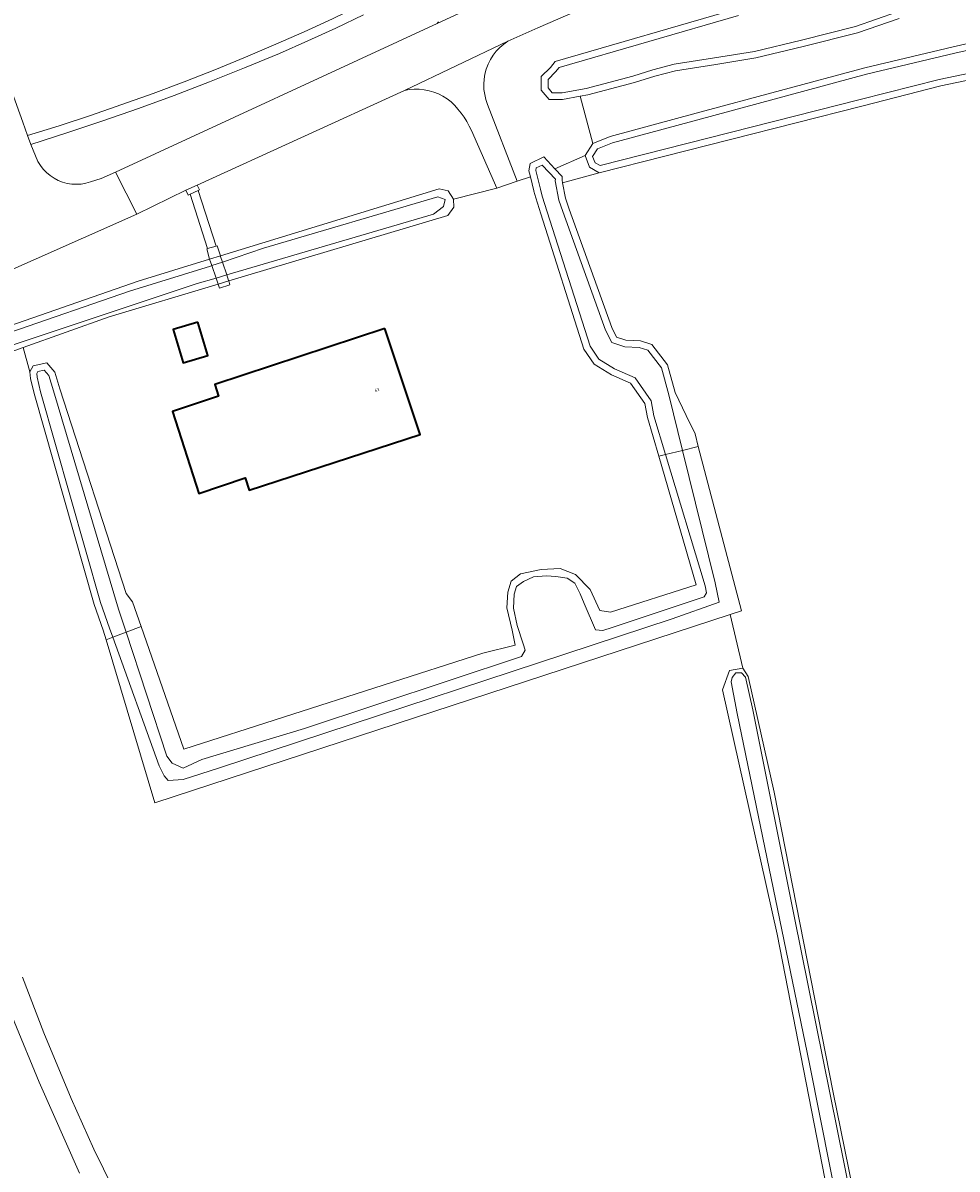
# Model space of a CAD drawing. Header units: metres. Extents: x 229229 to 231729, y 593167 to 595667.
# Tile 142 of 256: x 230846 to 230986, y 593437 to 593608. Entities that reach past the tile are written whole.
import ezdxf
from ezdxf.enums import TextEntityAlignment as Align

# ---------------------------------------------------------------- set-up
doc = ezdxf.new("R2010")
doc.units = ezdxf.units.M
for name, color, linetype, lineweight in [('B-WE-GR-GRAS-GV', 60, 'Continuous', 13), ('B-WE-GR-GROENVOORZIENING-GV', 80, 'Continuous', 18), ('B-WE-KW-KUNSTWERK_DEK-GV', 170, 'Continuous', 18), ('B-WE-OG-BEBOUWING-GV', 7, 'Continuous', 35), ('B-WE-OG-BEBOUWING-T18', 10, 'Continuous', 18), ('B-WE-OG-TERREIN_ERF-GV', 7, 'Continuous', 18), ('B-WE-OG-WATER-GV', 130, 'Continuous', 18), ('B-WE-OG-WATER_SLOOT-GV', 120, 'Continuous', 18), ('B-WE-VH-VERHARDING_BETON-GV', 252, 'Continuous', 18), ('B-WE-VH-VERHARDING_GESLOTEN-GV', 252, 'Continuous', 18), ('B-WE-VH-VERHARDING_OPEN-GV', 252, 'Continuous', 18)]:
    doc.layers.add(name, color=color, linetype=linetype, lineweight=lineweight)
doc.styles.add('NLCS-ISO-M250-T18', font='NLCS-ISO.ttf', dxfattribs={"height": 0.45})

msp = doc.modelspace()

# ---------------------------------------------------------------- linework, layer by layer
at = {"layer": 'B-WE-GR-GRAS-GV'}
for points in [[(231011.294, 593604.368), (230983.532, 593598.595), (230971.741, 593595.576), (230932.51, 593585.627), (230927.056, 593584.089), (230927.481, 593581.8), (230928.052, 593580.19), (230934.409, 593562.514), (230935.124, 593561.051), (230936.532, 593560.587), (230938.678, 593560.526), (230940.378, 593559.959), (230942.749, 593556.934), (230943.859, 593552.773), (230945.545, 593549.371), (230946.842, 593546.594), (230947.334, 593544.723), (230953.793, 593520.157), (230952.085, 593519.598), (230953.984, 593511.621), (230954.8, 593510.339), (230958.644, 593493.089), (230967.497, 593448.217), (230984.854, 593362.784)], [(230975.302, 593388.892), (230959.11, 593471.877), (230950.955, 593508.358), (230952.004, 593511.272), (230953.984, 593511.621), (230952.085, 593519.598), (230866.165, 593491.478), (230858.9, 593515.821), (230858.469, 593517.266), (230857.123, 593521.108), (230848.138, 593552.612), (230847.601, 593554.899), (230847.526, 593555.852), (230846.488, 593559.504), (230843.042, 593558.273)], [(230854.919, 593436.14), (230848.906, 593449.762), (230845.186, 593458.802), (230841.062, 593470.079), (230831.676, 593496.693), (230818.686, 593533.273), (230816.78, 593532.614), (230814.463, 593539.214), (230813.117, 593542.991), (230814.655, 593543.477), (230813.815, 593545.101), (230812.996, 593546.542), (230812.947, 593546.62), (230808.471, 593544.887), (230787.488, 593536.762), (230786.527, 593535.727), (230786.45, 593533.189), (230787.964, 593528.877), (230794.255, 593516.173), (230818.485, 593467.454), (230839.569, 593423.746)], [(230846.402, 593465.417), (230849.59, 593457.136), (230853.697, 593447.318), (230857.055, 593439.709), (230861.341, 593431.032)]]:
    msp.add_lwpolyline(points, dxfattribs=at)
msp.add_lwpolyline([(230927.014, 593585.054), (230926.98, 593584.497), (230927.056, 593584.089), (230932.51, 593585.627), (230931.104, 593586.431), (230930.431, 593588.175), (230925.916, 593586.222)], close=True, dxfattribs=at)
at = {"layer": 'B-WE-GR-GROENVOORZIENING-GV'}
for points in [[(230905.099, 593614.87), (230902.996, 593616.821), (230883.812, 593616.149), (230839.81, 593611.638), (230846.457, 593593.158), (230847.167, 593591.177), (230851.885, 593592.65), (230856.582, 593594.191), (230861.256, 593595.798), (230865.906, 593597.472), (230870.533, 593599.212), (230875.134, 593601.018), (230879.708, 593602.889), (230884.256, 593604.825), (230888.489, 593606.697), (230892.691, 593608.638), (230896.861, 593610.647), (230900.997, 593612.725)], [(230913.464, 593591.912), (230913.126, 593592.594), (230912.754, 593593.258), (230912.348, 593593.903), (230911.911, 593594.526), (230911.443, 593595.127), (230910.952, 593595.685), (230910.41, 593596.195), (230909.823, 593596.652), (230909.196, 593597.052), (230908.535, 593597.392), (230907.844, 593597.668), (230907.131, 593597.879), (230906.401, 593598.022), (230905.661, 593598.096), (230904.917, 593598.1), (230904.177, 593598.035), (230903.445, 593597.901), (230872.494, 593583.774), (230872.828, 593583.046), (230872.645, 593582.962), (230875.355, 593574.666), (230875.455, 593574.694), (230875.954, 593573.191), (230908.645, 593583.223), (230909.997, 593582.922), (230910.78, 593581.685), (230917.239, 593583.314)]]:
    msp.add_lwpolyline(points, close=True, dxfattribs=at)
for points in [[(230927.857, 593609.229), (230923.364, 593607.289), (230918.904, 593605.276), (230918.274, 593604.835), (230917.692, 593604.333), (230917.162, 593603.775), (230916.69, 593603.168), (230916.281, 593602.516), (230915.94, 593601.827), (230915.668, 593601.108), (230915.469, 593600.365), (230915.346, 593599.606), (230915.298, 593598.838), (230915.328, 593598.07), (230915.433, 593597.308), (230915.614, 593596.561), (230915.869, 593595.835), (230920.296, 593584.377), (230922.269, 593584.989), (230922.124, 593585.579), (230922.04, 593585.923), (230922.203, 593587.01), (230924.26, 593587.982), (230925.916, 593586.222), (230930.431, 593588.175), (230931.603, 593590.002), (230929.713, 593597.045), (230927.074, 593596.579), (230925.075, 593596.55), (230923.889, 593597.934), (230923.889, 593599.983), (230925.27, 593601.338), (230925.957, 593602.229), (230953.072, 593610.102)], [(230897.336, 593609.211), (230893.178, 593607.241), (230888.999, 593605.318), (230884.799, 593603.441), (230879.578, 593601.278), (230874.326, 593599.188), (230869.046, 593597.173), (230863.738, 593595.231), (230858.404, 593593.364), (230853.044, 593591.573), (230847.659, 593589.856), (230848.701, 593587.296), (230849.072, 593586.697), (230849.504, 593586.142), (230849.994, 593585.636), (230850.536, 593585.186), (230851.123, 593584.797), (230851.748, 593584.473), (230852.404, 593584.218), (230853.084, 593584.035), (230853.78, 593583.927), (230854.483, 593583.894), (230855.186, 593583.936), (230855.881, 593584.054), (230856.558, 593584.246), (230858.18, 593584.768), (230860.306, 593585.687), (230908.348, 593607.91), (230908.55, 593608.191)], [(230977.347, 593608.678), (230971.101, 593606.532), (230962.992, 593604.471), (230955.903, 593602.769), (230949.933, 593601.802), (230943.945, 593600.871), (230940.818, 593600.036), (230937.817, 593599.093), (230930.821, 593597.241), (230929.713, 593597.045), (230931.603, 593590.002), (230934.194, 593591.039), (230947.008, 593594.512), (230972.206, 593601.293), (230985.42, 593604.456), (231002.294, 593608.261)], [(230829.743, 593557.605), (230863.704, 593569.431), (230874.352, 593572.699), (230875.954, 593573.191), (230875.455, 593574.694), (230875.355, 593574.666), (230874.022, 593574.291), (230871.47, 593582.421), (230871.141, 593582.269), (230870.806, 593583), (230863.465, 593579.445), (230839.968, 593568.998)]]:
    msp.add_lwpolyline(points, dxfattribs=at)
at = {"layer": 'B-WE-KW-KUNSTWERK_DEK-GV'}
msp.add_lwpolyline([(230877.218, 593569.453), (230877.195, 593569.527), (230876.911, 593570.359), (230876.259, 593572.27), (230875.972, 593573.112), (230875.954, 593573.191), (230875.455, 593574.694), (230875.355, 593574.666), (230874.022, 593574.291), (230873.93, 593574.265), (230874.352, 593572.699), (230874.681, 593571.741), (230875.319, 593569.89), (230875.633, 593568.978), (230875.844, 593568.365), (230877.391, 593568.897)], close=True, dxfattribs=at)
at = {"layer": 'B-WE-OG-BEBOUWING-GV'}
for points in [[(230872.591, 593563.302), (230868.909, 593562.205), (230870.39, 593557.236), (230874.071, 593558.333)], [(230900.504, 593562.346), (230875.13, 593553.96), (230875.7, 593552.23), (230868.79, 593549.94), (230872.72, 593537.71), (230879.64, 593540.02), (230880.26, 593538.17), (230905.78, 593546.53)]]:
    msp.add_lwpolyline(points, close=True, dxfattribs=at)
at = {"layer": 'B-WE-OG-TERREIN_ERF-GV'}
for points in [[(230847.526, 593555.852), (230848.021, 593556.783), (230850.017, 593557.238), (230851.221, 593555.845), (230851.999, 593553.336), (230861.889, 593522.767), (230862.841, 593521.491), (230864.12, 593517.822), (230870.502, 593499.506), (230915.159, 593513.833), (230919.999, 593515.024), (230919.533, 593517.288), (230918.735, 593520.618), (230918.868, 593522.949), (230919.4, 593524.614), (230920.798, 593525.68), (230923.86, 593526.346), (230926.723, 593526.479), (230928.986, 593525.613), (230931.183, 593523.349), (230932.647, 593520.218), (230934.224, 593519.95), (230947.031, 593524.059), (230941.431, 593543.252), (230939.734, 593549.067), (230939.332, 593551.13), (230937.225, 593554.17), (230934.367, 593555.415), (230931.783, 593557.034), (230930.253, 593559.272), (230923.807, 593579.503), (230923.07, 593581.853), (230922.786, 593582.884), (230922.783, 593582.897), (230922.269, 593584.989), (230920.296, 593584.377), (230917.239, 593583.314), (230910.78, 593581.685), (230910.824, 593580.498), (230909.919, 593579.255), (230877.218, 593569.453), (230875.633, 593568.978), (230859.338, 593564.094), (230846.488, 593559.504)], [(230872.591, 593563.302), (230874.071, 593558.333), (230870.39, 593557.236), (230868.909, 593562.205)], [(230900.504, 593562.346), (230905.78, 593546.53), (230880.26, 593538.17), (230879.64, 593540.02), (230872.72, 593537.71), (230868.79, 593549.94), (230875.7, 593552.23), (230875.13, 593553.96)]]:
    msp.add_lwpolyline(points, close=True, dxfattribs=at)
at = {"layer": 'B-WE-OG-WATER-GV'}
for points in [[(230953.335, 593609.138), (230926.55, 593601.36), (230926.02, 593600.673), (230924.889, 593599.563), (230924.889, 593598.304), (230925.529, 593597.557), (230926.98, 593597.578), (230930.606, 593598.218), (230937.539, 593600.054), (230940.539, 593600.997), (230943.739, 593601.851), (230949.776, 593602.79), (230955.706, 593603.75), (230962.752, 593605.442), (230970.815, 593607.491), (230977.087, 593609.647)], [(231007.415, 593608.112), (231002.487, 593607.279), (230985.646, 593603.482), (230972.452, 593600.324), (230947.269, 593593.547), (230934.512, 593590.089), (230932.272, 593589.193), (230931.547, 593588.062), (230931.909, 593587.123), (230932.656, 593586.696), (230971.494, 593596.545), (230983.306, 593599.569), (231011.211, 593605.372), (231012.478, 593605.324), (231013.837, 593604.745), (231014.812, 593604.118), (231015.344, 593603.186), (231016.456, 593597.473), (231021.98, 593563.701), (231029.602, 593515.426), (231038.15, 593455.059), (231040.875, 593439.261), (231043.241, 593422.566)]]:
    msp.add_lwpolyline(points, dxfattribs=at)
for points in [[(230944.962, 593544.132), (230942.919, 593552.419), (230941.836, 593556.478), (230939.776, 593559.105), (230938.502, 593559.531), (230936.358, 593559.592), (230934.411, 593560.233), (230933.487, 593562.124), (230927.11, 593579.854), (230926.512, 593581.54), (230925.974, 593584.435), (230925.99, 593584.684), (230924.03, 593586.767), (230923.113, 593586.334), (230923.058, 593585.97), (230923.751, 593583.149), (230924.03, 593582.135), (230924.76, 593579.804), (230931.161, 593559.715), (230932.491, 593557.771), (230934.835, 593556.302), (230937.885, 593554.973), (230940.273, 593551.527), (230940.707, 593549.303), (230942.451, 593543.507)], [(230876.259, 593572.27), (230874.681, 593571.741), (230874.499, 593571.68), (230862.367, 593567.945), (230844.539, 593561.734), (230831.1, 593557.289), (230824.267, 593554.61), (230823.807, 593553.918), (230823.694, 593553.033), (230823.819, 593552.397), (230824.285, 593552.12), (230837.86, 593557.366), (230843.051, 593559.239), (230872.505, 593569.061), (230875.319, 593569.89), (230876.911, 593570.359), (230907.783, 593579.453), (230909.286, 593580.564), (230909.547, 593581.61), (230908.436, 593582.002), (230882.414, 593574.332)], [(230859.912, 593516.209), (230861.87, 593516.959), (230860.728, 593520.417), (230851.046, 593553.034), (230850.328, 593555.349), (230849.653, 593556.129), (230848.689, 593555.91), (230848.546, 593555.64), (230848.592, 593555.053), (230849.106, 593552.864), (230858.077, 593521.411), (230859.421, 593517.574)], [(230861.87, 593516.959), (230859.912, 593516.209), (230866.824, 593496.991), (230867.57, 593495.497), (230868.167, 593494.793), (230870.407, 593494.985), (230875.668, 593496.664), (230943.417, 593518.973), (230950.473, 593521.437), (230949.841, 593524.334), (230944.962, 593544.132), (230942.451, 593543.507), (230948.358, 593523.881), (230948.572, 593522.857), (230948.23, 593522.281), (230934.446, 593517.654), (230933.081, 593517.215), (230931.996, 593517.337), (230930.282, 593521.281), (230929.709, 593522.683), (230928.917, 593524.293), (230927.735, 593525.025), (230926.074, 593525.302), (230924.672, 593525.375), (230922.709, 593525.253), (230921.21, 593524.558), (230920.198, 593523.777), (230919.832, 593522.671), (230919.747, 593520.558), (230920.302, 593517.955), (230921.198, 593515.223), (230921.475, 593514.305), (230920.92, 593513.345), (230888.537, 593502.563), (230873.193, 593497.932), (230870.394, 593496.662), (230868.751, 593497.409), (230867.979, 593498.457)], [(231002.445, 593259.625), (231005.769, 593242.997), (231009.043, 593226.105), (231011.467, 593214.62), (231013.373, 593204.989), (231014.688, 593205.061), (231015.405, 593205.1), (231013.44, 593215.023), (231011.018, 593226.504), (231007.745, 593243.386), (231004.499, 593259.625), (230999.648, 593283.591), (230985.922, 593353.821), (230972.386, 593421.273), (230961.654, 593474.56), (230955.482, 593505.394), (230954.373, 593510.239), (230953.776, 593510.901), (230952.923, 593510.922), (230952.411, 593510.218), (230952.219, 593509.556), (230953.121, 593504.846), (230963.922, 593452.461), (230987.254, 593335.199)]]:
    msp.add_lwpolyline(points, close=True, dxfattribs=at)
at = {"layer": 'B-WE-OG-WATER_SLOOT-GV'}
for points in [[(230953.072, 593610.102), (230925.957, 593602.229), (230925.27, 593601.338), (230923.889, 593599.983), (230923.889, 593597.934), (230925.075, 593596.55), (230927.074, 593596.579), (230929.713, 593597.045), (230930.821, 593597.241), (230937.817, 593599.093), (230940.818, 593600.036), (230943.945, 593600.871), (230949.933, 593601.802), (230955.903, 593602.769), (230962.992, 593604.471), (230971.101, 593606.532), (230977.347, 593608.678)], [(230977.087, 593609.647), (230970.815, 593607.491), (230962.752, 593605.442), (230955.706, 593603.75), (230949.776, 593602.79), (230943.739, 593601.851), (230940.539, 593600.997), (230937.539, 593600.054), (230930.606, 593598.218), (230926.98, 593597.578), (230925.529, 593597.557), (230924.889, 593598.304), (230924.889, 593599.563), (230926.02, 593600.673), (230926.55, 593601.36), (230953.335, 593609.138)], [(231002.294, 593608.261), (230985.42, 593604.456), (230972.206, 593601.293), (230947.008, 593594.512), (230934.194, 593591.039), (230931.603, 593590.002), (230930.431, 593588.175), (230931.104, 593586.431), (230932.51, 593585.627), (230971.741, 593595.576), (230983.532, 593598.595), (231011.294, 593604.368), (231012.256, 593604.331), (231013.367, 593603.858), (231014.065, 593603.409), (231014.394, 593602.833), (231015.471, 593597.297), (231020.993, 593563.542), (231028.613, 593515.278), (231037.162, 593454.904), (231039.887, 593439.106), (231042.247, 593422.455)], [(231043.241, 593422.566), (231040.875, 593439.261), (231038.15, 593455.059), (231029.602, 593515.426), (231021.98, 593563.701), (231016.456, 593597.473), (231015.344, 593603.186), (231014.812, 593604.118), (231013.837, 593604.745), (231012.478, 593605.324), (231011.211, 593605.372), (230983.306, 593599.569), (230971.494, 593596.545), (230932.656, 593586.696), (230931.909, 593587.123), (230931.547, 593588.062), (230932.272, 593589.193), (230934.512, 593590.089), (230947.269, 593593.547), (230972.452, 593600.324), (230985.646, 593603.482), (231002.487, 593607.279), (231007.415, 593608.112)], [(230984.854, 593362.784), (230967.497, 593448.217), (230958.644, 593493.089), (230954.8, 593510.339), (230953.984, 593511.621), (230952.004, 593511.272), (230950.955, 593508.358), (230959.11, 593471.877), (230975.302, 593388.892)], [(230987.254, 593335.199), (230963.922, 593452.461), (230953.121, 593504.846), (230952.219, 593509.556), (230952.411, 593510.218), (230952.923, 593510.922), (230953.776, 593510.901), (230954.373, 593510.239), (230955.482, 593505.394), (230961.654, 593474.56), (230972.386, 593421.273)]]:
    msp.add_lwpolyline(points, dxfattribs=at)
for points in [[(230944.962, 593544.132), (230947.334, 593544.723), (230946.842, 593546.594), (230945.545, 593549.371), (230943.859, 593552.773), (230942.749, 593556.934), (230940.378, 593559.959), (230938.678, 593560.526), (230936.532, 593560.587), (230935.124, 593561.051), (230934.409, 593562.514), (230928.052, 593580.19), (230927.481, 593581.8), (230927.056, 593584.089), (230926.98, 593584.497), (230927.014, 593585.054), (230925.916, 593586.222), (230924.26, 593587.982), (230922.203, 593587.01), (230922.04, 593585.923), (230922.124, 593585.579), (230922.269, 593584.989), (230922.783, 593582.897), (230922.786, 593582.884), (230923.07, 593581.853), (230923.807, 593579.503), (230930.253, 593559.272), (230931.783, 593557.034), (230934.367, 593555.415), (230937.225, 593554.17), (230939.332, 593551.13), (230939.734, 593549.067), (230941.431, 593543.252), (230942.451, 593543.507), (230940.707, 593549.303), (230940.273, 593551.527), (230937.885, 593554.973), (230934.835, 593556.302), (230932.491, 593557.771), (230931.161, 593559.715), (230924.76, 593579.804), (230924.03, 593582.135), (230923.751, 593583.149), (230923.058, 593585.97), (230923.113, 593586.334), (230924.03, 593586.767), (230925.99, 593584.684), (230925.974, 593584.435), (230926.512, 593581.54), (230927.11, 593579.854), (230933.487, 593562.124), (230934.411, 593560.233), (230936.358, 593559.592), (230938.502, 593559.531), (230939.776, 593559.105), (230941.836, 593556.478), (230942.919, 593552.419)], [(230877.218, 593569.453), (230909.919, 593579.255), (230910.824, 593580.498), (230910.78, 593581.685), (230909.997, 593582.922), (230908.645, 593583.223), (230875.954, 593573.191), (230874.352, 593572.699), (230863.704, 593569.431), (230829.743, 593557.605), (230823.665, 593555.202), (230822.741, 593554.513), (230822.458, 593553.16), (230822.589, 593551.899), (230823.322, 593550.637), (230843.042, 593558.273), (230846.488, 593559.504), (230859.338, 593564.094), (230875.633, 593568.978)], [(230874.681, 593571.741), (230876.259, 593572.27), (230882.414, 593574.332), (230908.436, 593582.002), (230909.547, 593581.61), (230909.286, 593580.564), (230907.783, 593579.453), (230876.911, 593570.359), (230875.319, 593569.89), (230872.505, 593569.061), (230843.051, 593559.239), (230837.86, 593557.366), (230824.285, 593552.12), (230823.819, 593552.397), (230823.694, 593553.033), (230823.807, 593553.918), (230824.267, 593554.61), (230831.1, 593557.289), (230844.539, 593561.734), (230862.367, 593567.945), (230874.499, 593571.68)], [(230862.841, 593521.491), (230861.889, 593522.767), (230851.999, 593553.336), (230851.221, 593555.845), (230850.017, 593557.238), (230848.021, 593556.783), (230847.526, 593555.852), (230847.601, 593554.899), (230848.138, 593552.612), (230857.123, 593521.108), (230858.469, 593517.266), (230858.9, 593515.821), (230859.912, 593516.209), (230859.421, 593517.574), (230858.077, 593521.411), (230849.106, 593552.864), (230848.592, 593555.053), (230848.546, 593555.64), (230848.689, 593555.91), (230849.653, 593556.129), (230850.328, 593555.349), (230851.046, 593553.034), (230860.728, 593520.417), (230861.87, 593516.959), (230864.12, 593517.822)], [(230947.334, 593544.723), (230944.962, 593544.132), (230949.841, 593524.334), (230950.473, 593521.437), (230943.417, 593518.973), (230875.668, 593496.664), (230870.407, 593494.985), (230868.167, 593494.793), (230867.57, 593495.497), (230866.824, 593496.991), (230859.912, 593516.209), (230858.9, 593515.821), (230866.165, 593491.478), (230952.085, 593519.598), (230953.793, 593520.157)], [(230861.87, 593516.959), (230867.979, 593498.457), (230868.751, 593497.409), (230870.394, 593496.662), (230873.193, 593497.932), (230888.537, 593502.563), (230920.92, 593513.345), (230921.475, 593514.305), (230921.198, 593515.223), (230920.302, 593517.955), (230919.747, 593520.558), (230919.832, 593522.671), (230920.198, 593523.777), (230921.21, 593524.558), (230922.709, 593525.253), (230924.672, 593525.375), (230926.074, 593525.302), (230927.735, 593525.025), (230928.917, 593524.293), (230929.709, 593522.683), (230930.282, 593521.281), (230931.996, 593517.337), (230933.081, 593517.215), (230934.446, 593517.654), (230948.23, 593522.281), (230948.572, 593522.857), (230948.358, 593523.881), (230942.451, 593543.507), (230941.431, 593543.252), (230947.031, 593524.059), (230934.224, 593519.95), (230932.647, 593520.218), (230931.183, 593523.349), (230928.986, 593525.613), (230926.723, 593526.479), (230923.86, 593526.346), (230920.798, 593525.68), (230919.4, 593524.614), (230918.868, 593522.949), (230918.735, 593520.618), (230919.533, 593517.288), (230919.999, 593515.024), (230915.159, 593513.833), (230870.502, 593499.506), (230864.12, 593517.822)]]:
    msp.add_lwpolyline(points, close=True, dxfattribs=at)
at = {"layer": 'B-WE-VH-VERHARDING_BETON-GV'}
for points in [[(230861.341, 593431.032), (230857.055, 593439.709), (230853.697, 593447.318), (230849.59, 593457.136), (230846.402, 593465.417)], [(230845.186, 593458.802), (230848.906, 593449.762), (230854.919, 593436.14)]]:
    msp.add_lwpolyline(points, dxfattribs=at)
at = {"layer": 'B-WE-VH-VERHARDING_GESLOTEN-GV'}
for points in [[(230918.904, 593605.276), (230923.364, 593607.289), (230927.857, 593609.229), (230932.38, 593611.096), (230936.933, 593612.889), (230941.515, 593614.608), (230939.056, 593621.278), (230932.181, 593618.766), (230925.959, 593616.149), (230919.109, 593612.928), (230911.693, 593609.487), (230908.348, 593607.91), (230860.306, 593585.687), (230863.465, 593579.445), (230870.806, 593583), (230872.494, 593583.774), (230903.445, 593597.901)], [(230875.355, 593574.666), (230874.022, 593574.291), (230873.93, 593574.265), (230874.352, 593572.699), (230874.681, 593571.741), (230875.319, 593569.89), (230875.633, 593568.978), (230875.844, 593568.365), (230877.391, 593568.897), (230877.218, 593569.453), (230877.195, 593569.527), (230876.911, 593570.359), (230876.259, 593572.27), (230875.972, 593573.112), (230875.954, 593573.191), (230875.455, 593574.694)]]:
    msp.add_lwpolyline(points, close=True, dxfattribs=at)
for points in [[(230908.55, 593608.191), (230908.348, 593607.91), (230911.693, 593609.487)], [(230892.691, 593608.638), (230888.489, 593606.697), (230884.256, 593604.825), (230879.708, 593602.889), (230875.134, 593601.018), (230870.533, 593599.212), (230865.906, 593597.472), (230861.256, 593595.798), (230856.582, 593594.191), (230851.885, 593592.65), (230847.167, 593591.177), (230847.659, 593589.856), (230853.044, 593591.573), (230858.404, 593593.364), (230863.738, 593595.231), (230869.046, 593597.173), (230874.326, 593599.188), (230879.578, 593601.278), (230884.799, 593603.441), (230888.999, 593605.318), (230893.178, 593607.241), (230897.336, 593609.211)]]:
    msp.add_lwpolyline(points, dxfattribs=at)
at = {"layer": 'B-WE-VH-VERHARDING_OPEN-GV'}
for points in [[(230915.869, 593595.835), (230915.614, 593596.561), (230915.433, 593597.308), (230915.328, 593598.07), (230915.298, 593598.838), (230915.346, 593599.606), (230915.469, 593600.365), (230915.668, 593601.108), (230915.94, 593601.827), (230916.281, 593602.516), (230916.69, 593603.168), (230917.162, 593603.775), (230917.692, 593604.333), (230918.274, 593604.835), (230918.904, 593605.276), (230903.445, 593597.901), (230904.177, 593598.035), (230904.917, 593598.1), (230905.661, 593598.096), (230906.401, 593598.022), (230907.131, 593597.879), (230907.844, 593597.668), (230908.535, 593597.392), (230909.196, 593597.052), (230909.823, 593596.652), (230910.41, 593596.195), (230910.952, 593595.685), (230911.443, 593595.127), (230911.911, 593594.526), (230912.348, 593593.903), (230912.754, 593593.258), (230913.126, 593592.594), (230913.464, 593591.912), (230917.239, 593583.314), (230920.296, 593584.377)], [(230872.645, 593582.962), (230872.828, 593583.046), (230872.494, 593583.774), (230870.806, 593583), (230871.141, 593582.269), (230871.47, 593582.421)], [(230874.022, 593574.291), (230875.355, 593574.666), (230872.645, 593582.962), (230871.47, 593582.421)]]:
    msp.add_lwpolyline(points, close=True, dxfattribs=at)
msp.add_lwpolyline([(230839.968, 593568.998), (230863.465, 593579.445), (230860.306, 593585.687), (230858.18, 593584.768), (230856.558, 593584.246), (230855.881, 593584.054), (230855.186, 593583.936), (230854.483, 593583.894), (230853.78, 593583.927), (230853.084, 593584.035), (230852.404, 593584.218), (230851.748, 593584.473), (230851.123, 593584.797), (230850.536, 593585.186), (230849.994, 593585.636), (230849.504, 593586.142), (230849.072, 593586.697), (230848.701, 593587.296), (230847.659, 593589.856), (230847.167, 593591.177), (230846.457, 593593.158)], dxfattribs=at)

# ---------------------------------------------------------------- texts
at = {"layer": 'B-WE-OG-BEBOUWING-T18', "style": 'NLCS-ISO-M250-T18'}
msp.add_text('63', height=0.45, rotation=18.4, dxfattribs=at).set_placement((230899.348, 593553.172), align=Align.MIDDLE)

doc.saveas('drawing.dxf')
